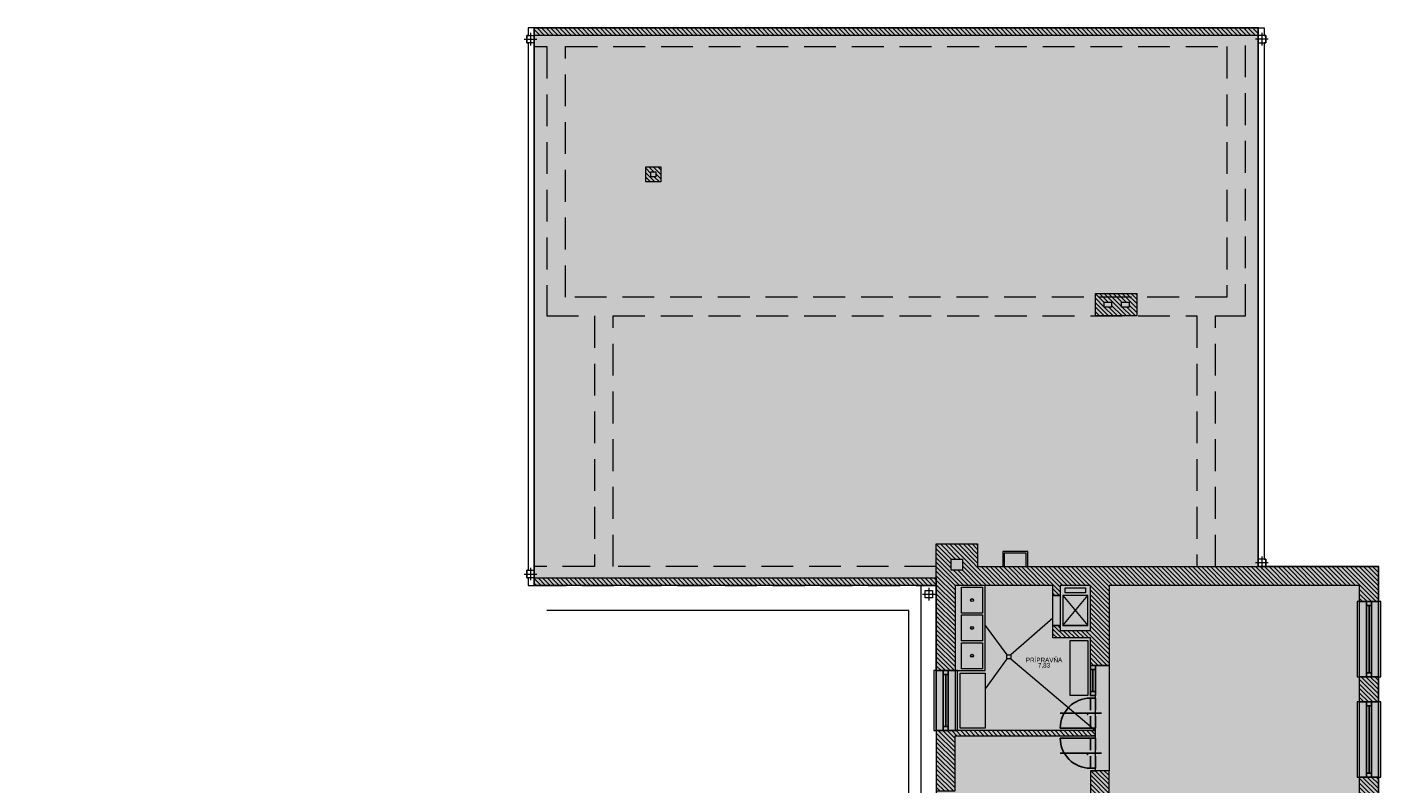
# Model space of a CAD drawing. Header units: millimetres. Extents: x 371321 to 690386, y -299082 to -101508.
# Tile 23 of 38: x 401600 to 428625, y -116611 to -101508. Entities that reach past the tile are written whole.
import ezdxf
from ezdxf.enums import TextEntityAlignment as Align

# ---------------------------------------------------------------- set-up
doc = ezdxf.new("R2010")
doc.units = ezdxf.units.MM
doc.header["$LTSCALE"] = 10
doc.header["$MEASUREMENT"] = 0
doc.linetypes.add('ACAD_ISO10W100', pattern=[18, 12, -3, 0, -3])
doc.linetypes.add('DASHED', pattern=[19.05, 12.7, -6.35])
doc.styles.add('ARIAL', font='arial.ttf')
doc.styles.add('ISOCP', font='isocp.shx', dxfattribs={"width": 0.9})
pattern_1 = [(315, (631440.826, 410348.87), (44.9012806, 44.9012806), [])]

# ---------------------------------------------------------------- blocks, each defined once
blk = doc.blocks.new('*U19')
for points in [[(-1420, 0), (-1500, 0), (-1500, 100), (-1420, 100)], [(0, 0), (-80, 0), (-80, 100), (0, 100)]]:
    blk.add_lwpolyline(points, close=True)
for points in [[(-1420, 100), (-80, 100)], [(-1420, 50), (-80, 50)], [(-1420, 0), (-80, 0)]]:
    blk.add_lwpolyline(points)
blk = doc.blocks.new('*U14')
for points in [[(-1120, 0), (-1200, 0), (-1200, 100), (-1120, 100)], [(0, 0), (-80, 0), (-80, 100), (0, 100)]]:
    blk.add_lwpolyline(points, close=True)
for points in [[(-1120, 100), (-80, 100)], [(-1120, 50), (-80, 50)], [(-1120, 0), (-80, 0)]]:
    blk.add_lwpolyline(points)
blk = doc.blocks.new('*U8')
for p, q in [((0, 600), (0, 0)), ((300, -224), (300, 600)), ((-50, 0), (-50, -100)), ((0, 0), (0, -100)), ((600, 0), (600, -100)), ((650, 0), (650, -100))]:
    blk.add_line(p, q)
at = {"linetype": 'ACAD_ISO10W100', "ltscale": 2}
for p, q in [((0, 0), (600, 0)), ((0, -100), (600, -100))]:
    blk.add_line(p, q, dxfattribs=at)
blk.add_lwpolyline([(300, 55), (330, 55), (330, 55), (300, 55)], close=True)
blk.add_arc((0, 0), 600, 0, 90)
blk = doc.blocks.new('*U9')
for p, q in [((-300, -224), (-300, 600)), ((0, 600), (0, 0)), ((0, 0), (0, -100)), ((50, 0), (50, -100)), ((-650, 0), (-650, -100)), ((-600, 0), (-600, -100))]:
    blk.add_line(p, q)
at = {"linetype": 'ACAD_ISO10W100', "ltscale": 2}
for p, q in [((0, 0), (-600, 0)), ((0, -100), (-600, -100))]:
    blk.add_line(p, q, dxfattribs=at)
blk.add_lwpolyline([(-300, 55), (-270, 55), (-270, 55), (-300, 55)], close=True)
blk.add_arc((0, 0), 600, 90, 180)
blk = doc.blocks.new('*U34')
for points in [[(-520, 0), (-600, 0), (-600, 100), (-520, 100)], [(0, 0), (-80, 0), (-80, 100), (0, 100)]]:
    blk.add_lwpolyline(points, close=True)
for points in [[(-520, 100), (-80, 100)], [(-520, 50), (-80, 50)], [(-520, 0), (-80, 0)]]:
    blk.add_lwpolyline(points)
blk = doc.blocks.new('Popis miestnosti')
at = {"ltscale": 30, "style": 'ARIAL'}
blk.add_attdef('CISLO', text='', height=180, dxfattribs=at).set_placement((0, -120), align=Align.MIDDLE)
at = {"ltscale": 30, "style": 'ISOCP', "width": 0.9}
for tag, p in [('MIESTNOST', (0, -308)), ('PLOCHA', (0, -433))]:
    blk.add_attdef(tag, text='', height=90, dxfattribs=at).set_placement(p, align=Align.MIDDLE)
blk = doc.blocks.new('Podklad')
at = {"lineweight": 0}
h = blk.add_hatch(dxfattribs=at)
h.set_pattern_fill('DOTS', color=252, scale=120, angle=321)
h.set_pattern_definition([(321, (51759.9, 44328.72), (193.90869, 88.10354), [0, -190.5])])
h.paths.add_polyline_path([(426175, -107273), (426175, -101523), (422950, -101523), (420050, -101523), (416375, -101523), (411975, -101523), (411725, -101523), (411725, -101898), (411725, -107273), (411725, -112273), (411725, -112648), (419750, -112648), (419750, -138698), (423200, -138698), (423200, -135623), (428575, -135623), (428575, -112273), (426175, -112273)])
h = blk.add_hatch(dxfattribs=at)
h.set_pattern_fill('ANSI31', color=252, scale=20, angle=270)
h.set_pattern_definition(pattern_1)
h.paths.add_polyline_path([(423750, -107273), (423750, -106823), (422925, -106823), (422925, -107273)])
h.paths.add_polyline_path([(423600, -107098), (423450, -107098), (423450, -106998), (423600, -106998)], flags=16)
h.paths.add_polyline_path([(423250, -107098), (423100, -107098), (423100, -106998), (423250, -106998)], flags=16)
h.paths.add_polyline_path([(426175, -101673), (426175, -101523), (411725, -101523), (411725, -101673)])
h.paths.add_polyline_path([(419750, -112648), (419750, -112498), (411725, -112498), (411725, -112648)])
h = blk.add_hatch(dxfattribs=at)
h.set_pattern_fill('ANSI31', color=252, scale=20, angle=270, style=0)
h.set_pattern_definition([(315, (633747.47, 396092.42), (44.9012806, 44.9012806), [])])
h.paths.add_polyline_path([(414250, -104598), (414250, -104298), (413950, -104298), (413950, -104598)])
h.paths.add_polyline_path([(414150, -104498), (414050, -104498), (414050, -104398), (414150, -104398)], flags=16)
h = blk.add_hatch(dxfattribs=at)
h.set_pattern_fill('ANSI31', color=252, scale=20, angle=270)
h.set_pattern_definition(pattern_1)
h.paths.add_polyline_path([(428200, -112648), (428200, -112973), (428575, -112973), (428575, -112273), (420575, -112273), (420575, -111823), (419750, -111823), (419750, -114348), (420125, -114348), (420125, -112648), (422075, -112648), (422075, -112848), (422225, -112848), (422225, -112648), (422825, -112648), (422825, -113548), (422225, -113548), (422225, -113448), (422075, -113448), (422075, -113698), (422825, -113698), (422825, -114248), (422925, -114248), (423200, -114248), (423200, -112648)])
h.paths.add_polyline_path([(420275, -112348), (420050, -112348), (420050, -112123), (420275, -112123)], flags=16)
h.paths.add_polyline_path([(428575, -114973), (428575, -114473), (428200, -114473), (428200, -114973)])
h.paths.add_polyline_path([(428575, -116973), (428575, -116473), (428200, -116473), (428200, -116973)])
h.paths.add_polyline_path([(428575, -118973), (428575, -118473), (428200, -118473), (428200, -118973)])
h.paths.add_polyline_path([(428575, -120973), (428575, -120473), (428200, -120473), (428200, -120643), (427200, -120643), (427200, -120743), (428200, -120743), (428200, -120973)])
h.paths.add_polyline_path([(428575, -122973), (428575, -122473), (428200, -122473), (428200, -122973)])
h.paths.add_polyline_path([(428575, -124973), (428575, -124473), (428200, -124473), (428200, -124973)])
h.paths.add_polyline_path([(428575, -126973), (428575, -126473), (428200, -126473), (428200, -126973)])
h.paths.add_polyline_path([(428575, -128973), (428575, -128473), (428200, -128473), (428200, -128973)])
h.paths.add_polyline_path([(428575, -130948), (428575, -130473), (428200, -130473), (428200, -130648), (428100, -130648), (428100, -130748), (428200, -130748), (428200, -130948)])
h.paths.add_polyline_path([(428575, -133023), (428575, -132448), (428150, -132448), (425100, -132448), (425100, -132398), (425000, -132398), (425000, -132448), (423800, -132448), (423800, -132398), (423700, -132398), (423700, -132448), (423700, -132748), (428200, -132748), (428200, -133023)])
h.paths.add_polyline_path([(428575, -135623), (428575, -135123), (428200, -135123), (428200, -135248), (423800, -135248), (423800, -135473), (423200, -135473), (423200, -135248), (422625, -135248), (422625, -135623), (422825, -135623), (422825, -135923), (423200, -135923), (423200, -135623)])
h.paths.add_polyline_path([(423200, -138698), (423200, -138323), (423200, -136973), (422825, -136973), (422825, -138323), (420125, -138323), (420125, -136123), (419975, -136123), (419975, -135623), (420475, -135623), (421025, -135623), (421725, -135623), (421725, -135523), (421725, -135248), (421425, -135248), (421425, -133448), (421325, -133448), (421325, -135248), (421025, -135248), (421025, -135523), (420125, -135523), (420125, -134448), (420725, -134448), (420725, -134348), (420125, -134348), (420125, -133543), (419750, -133543), (419750, -134348), (419750, -138698)])
h.paths.add_polyline_path([(420125, -132343), (420375, -132343), (420375, -132243), (420125, -132243), (420125, -131143), (419750, -131143), (419750, -132343)])
h.paths.add_polyline_path([(420175, -131243), (420175, -131243), (420575, -131243), (421325, -131243), (421325, -132243), (421075, -132243), (421075, -132343), (421325, -132343), (421325, -132748), (421425, -132748), (421425, -131243), (421525, -131243), (421525, -131143), (420125, -131143), (420125, -131243)])
h.paths.add_polyline_path([(420125, -129943), (420125, -128743), (419750, -128743), (419750, -129943)])
h.paths.add_polyline_path([(420125, -127543), (420125, -127043), (419750, -127043), (419750, -127543)])
h.paths.add_polyline_path([(420175, -124143), (421575, -124143), (421575, -124043), (420125, -124043), (420125, -123643), (419750, -123643), (419750, -124143)])
h.paths.add_polyline_path([(420125, -122443), (421525, -122443), (421525, -122343), (420175, -122343), (420175, -121943), (419750, -121943), (419750, -122443)])
h.paths.add_polyline_path([(420125, -120743), (421075, -120743), (421075, -120643), (420825, -120643), (420825, -119948), (420725, -119948), (420725, -120640), (420125, -120640), (420125, -119578), (419750, -119578), (419750, -120743)])
h.paths.add_polyline_path([(420125, -118378), (420125, -118048), (420725, -118048), (420725, -118848), (420825, -118848), (420825, -118048), (421425, -118048), (421425, -118848), (421525, -118848), (421525, -118048), (422125, -118048), (422125, -118848), (422225, -118848), (422225, -118048), (422825, -118048), (422825, -120643), (422225, -120643), (422225, -119948), (422125, -119948), (422125, -120643), (421975, -120643), (421975, -120743), (422825, -120743), (422825, -121998), (422925, -121998), (422925, -120743), (424200, -120743), (424200, -120643), (423200, -120643), (423200, -119648), (422925, -119648), (422925, -117548), (423200, -117548), (423200, -116348), (422825, -116348), (422825, -117948), (419750, -117948), (419750, -118378)])
h.paths.add_polyline_path([(420125, -116748), (420125, -115648), (422925, -115648), (422925, -115548), (422825, -115548), (419750, -115548), (419750, -116748)])
h.paths.add_polyline_path([(423200, -124148), (423200, -122948), (422925, -122948), (422925, -122898), (422825, -122898), (422825, -124043), (422475, -124043), (422475, -124143), (422825, -124143), (422825, -125198), (422925, -125198), (422925, -124148)])
h.paths.add_polyline_path([(423200, -127448), (423200, -126248), (422925, -126248), (422925, -126198), (422825, -126198), (422825, -131143), (422525, -131143), (422525, -131243), (423700, -131243), (423700, -131498), (423800, -131498), (423800, -130748), (423850, -130748), (423850, -130648), (423200, -130648), (423200, -129548), (422925, -129548), (422925, -127448)])
h.paths.add_polyline_path([(425000, -130748), (425000, -131498), (425100, -131498), (425100, -130648), (424750, -130648), (424750, -130748)])
at = {"color": 252, "lineweight": 0}
for p, q in [((426175, -101523), (426175, -112048)), ((411525, -101748), (411775, -101748)), ((411650, -101623), (411650, -101873)), ((411725, -101673), (411725, -112498)), ((426375, -101748), (426125, -101748)), ((426250, -101623), (426250, -101873)), ((426250, -112073), (426250, -112323)), ((411525, -112423), (411775, -112423)), ((411650, -112298), (411650, -112548)), ((426375, -112198), (426125, -112198)), ((419475, -112823), (419725, -112823)), ((419600, -112698), (419600, -112948))]:
    blk.add_line(p, q, dxfattribs=at)
at = {"color": 252, "lineweight": 0, "ltscale": 5}
for p, q in [((420725, -113451), (421160, -114032)), ((422075, -113303), (421240, -114032)), ((421160, -114112), (420725, -114715)), ((421240, -114112), (422925, -115548))]:
    blk.add_line(p, q, dxfattribs=at)
at = {"color": 252, "lineweight": 0}
for points in [[(411725, -101523), (411605, -101523), (411605, -101673), (411575, -101673), (411575, -101823), (411605, -101823), (411605, -112348), (411575, -112348), (411575, -112498), (411605, -112498), (411605, -112648), (411725, -112648), (411725, -101523)], [(426175, -101523), (426295, -101523), (426295, -101673), (426325, -101673), (426325, -101823), (426295, -101823), (426295, -112123), (426325, -112123), (426325, -112273), (426325, -112273), (426325, -112273), (426175, -112273), (426175, -101523)], [(428575, -112273), (428575, -112973), (428200, -112973), (428200, -112648), (423200, -112648), (423200, -114248), (422925, -114248), (422925, -114248), (422825, -114248), (422825, -113698), (422075, -113698), (422075, -113448), (422225, -113448), (422225, -113548), (422825, -113548), (422825, -112648), (422225, -112648), (422225, -112848), (422075, -112848), (422075, -112648), (422075, -112648), (420125, -112648), (420125, -114348), (419750, -114348), (419750, -111823), (420575, -111823), (420575, -112273), (428575, -112273)], [(421575, -112273), (421575, -111973), (421075, -111973), (421075, -112273)], [(421545, -112273), (421545, -112003), (421105, -112003), (421105, -112273)], [(419750, -138698), (419450, -138698), (419450, -112648)], [(422275, -112848), (422275, -113448), (422775, -113448), (422775, -112848), (422275, -112848), (422775, -113448), (422275, -113448), (422775, -112848)], [(401600, -128798), (419200, -128798), (419200, -113148), (411975, -113148)], [(419750, -115548), (419750, -116748), (420125, -116748), (420125, -115648), (422925, -115648), (422925, -115548), (419750, -115548)], [(423200, -117548), (423200, -116348), (422825, -116348), (422825, -117948)]]:
    blk.add_lwpolyline(points, dxfattribs=at)
at = {"color": 252, "lineweight": 0, "const_width": 30}
for points in [[(411725, -112648), (419750, -112648), (419750, -138698)], [(428575, -135623), (428575, -112273), (426175, -112273), (426175, -107273), (426175, -107273), (426175, -101523), (422950, -101523), (422950, -101523), (420050, -101523), (420050, -101523), (416375, -101523), (416375, -101523), (411975, -101523), (411975, -101523), (411725, -101523), (411725, -101898), (411725, -101898), (411725, -107273), (411725, -107273), (411725, -112273), (411725, -112273), (411725, -112648)]]:
    blk.add_lwpolyline(points, dxfattribs=at)
at = {"color": 252, "linetype": 'DASHED', "lineweight": 0, "ltscale": 5}
for points in [[(425325, -112273), (425325, -107273), (425925, -107273), (425925, -101523), (411725, -101523), (411725, -101898), (411975, -101898), (411975, -107273), (412925, -107273), (412925, -112273), (411725, -112273), (411725, -112648), (419750, -112648)], [(413300, -112273), (413300, -107273), (424950, -107273), (424950, -112273)], [(419750, -112273), (413300, -112273)]]:
    blk.add_lwpolyline(points, dxfattribs=at)
at = {"color": 252, "lineweight": 0}
for points in [[(426175, -101523), (426175, -101673), (411725, -101673), (411725, -101523)], [(411725, -101673), (411725, -101823), (411575, -101823), (411575, -101673)], [(426175, -101673), (426175, -101823), (426325, -101823), (426325, -101673)], [(413950, -104598), (413950, -104298), (414250, -104298), (414250, -104598)], [(414050, -104498), (414050, -104398), (414150, -104398), (414150, -104498)], [(423750, -106823), (423750, -107273), (422925, -107273), (422925, -106823)], [(423100, -106998), (423250, -106998), (423250, -107098), (423100, -107098)], [(423450, -106998), (423600, -106998), (423600, -107098), (423450, -107098)], [(420275, -112123), (420275, -112348), (420050, -112348), (420050, -112123)], [(426175, -112123), (426175, -112273), (426325, -112273), (426325, -112123)], [(411725, -112348), (411725, -112498), (411575, -112498), (411575, -112348)], [(419750, -112498), (419750, -112648), (411725, -112648), (411725, -112498)], [(420725, -114348), (420725, -112648), (420125, -112648), (420125, -114348)], [(420675, -112683), (420675, -113203), (420255, -113203), (420255, -112683)], [(419675, -112748), (419675, -112898), (419525, -112898), (419525, -112748)], [(422225, -112848), (422225, -113448), (422075, -113448), (422075, -112848)], [(422725, -112698), (422725, -112798), (422325, -112798), (422325, -112698)], [(428625, -114473), (428625, -112973), (428150, -112973), (428150, -114473)], [(428575, -112973), (428575, -114473), (428200, -114473), (428200, -112973)], [(420675, -113238), (420675, -113758), (420255, -113758), (420255, -113238)], [(422775, -113748), (422775, -114848), (422425, -114848), (422425, -113748)], [(420675, -113793), (420675, -114313), (420255, -114313), (420255, -113793)], [(423200, -114248), (423200, -116348), (422925, -116348), (422925, -114248)], [(420175, -115548), (420175, -114348), (419700, -114348), (419700, -115548)], [(420125, -114348), (420125, -115548), (419750, -115548), (419750, -114348)], [(420725, -114398), (420725, -115498), (420225, -115498), (420225, -114398)], [(428575, -114473), (428575, -114973), (428200, -114973), (428200, -114473)], [(428625, -116473), (428625, -114973), (428150, -114973), (428150, -116473)], [(428575, -114973), (428575, -116473), (428200, -116473), (428200, -114973)], [(428575, -116473), (428575, -116973), (428200, -116973), (428200, -116473)]]:
    blk.add_lwpolyline(points, close=True, dxfattribs=at)
at = {"color": 252, "linetype": 'DASHED', "lineweight": 0, "ltscale": 5}
blk.add_lwpolyline([(425550, -101898), (425550, -106898), (412350, -106898), (412350, -101898)], close=True, dxfattribs=at)
at = {"color": 252, "lineweight": 0, "ltscale": 5}
blk.add_lwpolyline([(421240, -114112), (421160, -114112), (421160, -114032), (421240, -114032)], close=True, dxfattribs=at)
at = {"color": 252, "lineweight": 0}
for centre, radius in [((420465, -112943), 30), ((420465, -112943), 25), ((420465, -113498), 30), ((420465, -113498), 25), ((420465, -114053), 30), ((420465, -114053), 25)]:
    blk.add_circle(centre, radius, dxfattribs=at)
at = {"color": 252, "lineweight": 0, "rotation": 89.99999999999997}
for name, p in [('*U19', (428438, -112973)), ('*U34', (422925, -114248)), ('*U14', (419988, -114348)), ('*U19', (428438, -114973))]:
    blk.add_blockref(name, p, dxfattribs=at)
at = {"color": 252, "linetype": 'Continuous', "lineweight": 0}
ref = blk.add_blockref('Popis miestnosti', (421901, -113819), dxfattribs=at)
ref.add_attrib('PLOCHA', '7,83', dxfattribs={"ltscale": 30, "height": 90, "style": 'ARIAL'}).set_placement((421901, -114251), align=Align.MIDDLE)
ref.add_attrib('MIESTNOST', 'PRÍPRAVŇA', dxfattribs={"ltscale": 30, "height": 90, "style": 'ARIAL'}).set_placement((421901, -114126), align=Align.MIDDLE)
at = {"color": 252, "lineweight": 0, "xscale": -1, "rotation": 89.9999999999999}
for name, p in [('*U9', (422825, -115498)), ('*U8', (422825, -115698))]:
    blk.add_blockref(name, p, dxfattribs=at)

msp = doc.modelspace()

# ---------------------------------------------------------------- block references
msp.add_blockref('Podklad', (0, 0))

doc.saveas('drawing.dxf')
